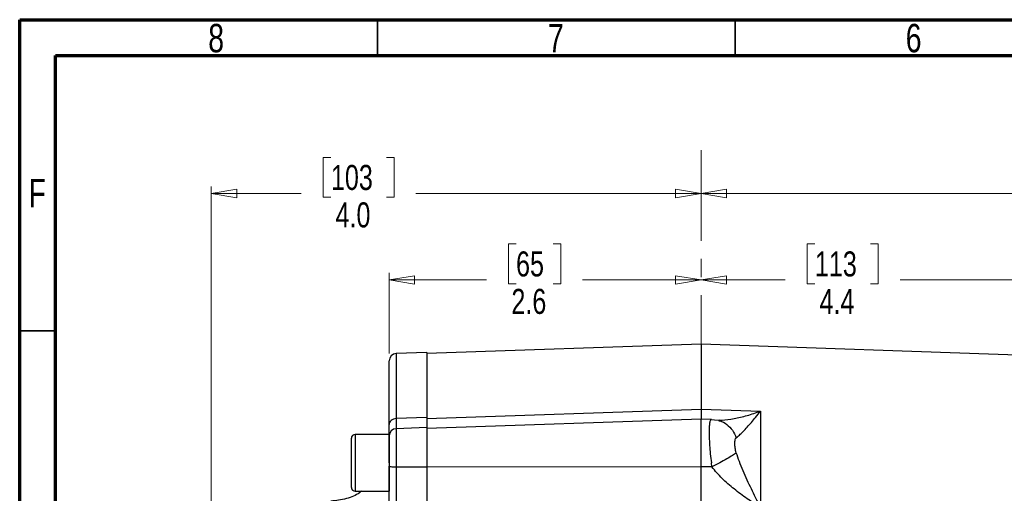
# Model space of a CAD drawing. Header units: inches. Extents: x 0.6 to 16.3, y 0.2 to 11.5.
# Tile 7 of 16: x 0.6 to 6, y 8.9 to 11.5. Entities that reach past the tile are written whole.
import ezdxf

# ---------------------------------------------------------------- set-up
doc = ezdxf.new("R2010")
doc.units = ezdxf.units.IN
doc.header["$MEASUREMENT"] = 0
doc.linetypes.add('CENTERX2', pattern=[0.8, 0.5, -0.1, 0.1, -0.1])
doc.styles.add('SLDTEXTSTYLE0', font='TXT', dxfattribs={"width": 0.75})
doc.dimstyles.new('SLDDIMSTYLE0', dxfattribs={"dimtxt": 0.137795, "dimasz": 0.14, "dimexe": 0, "dimexo": 0.0625, "dimgap": 0.034449, "dimtad": 0, "dimdec": 1, "dimlfac": 1.5, "dimrnd": 1e-09, "dimzin": 4, "dimdsep": 46, "dimtxsty": 'SLDTEXTSTYLE0', "dimblk1": 'CLOSED', "dimblk2": 'CLOSED', "dimsah": 1, "dimcen": 0.09, "dimadec": 0, "dimazin": 1, "dimtfac": 1, "dimtdec": 1, "dimtofl": 0, "dimtmove": 0, "dimatfit": 3, "dimldrblk": 'CLOSED', "dimfxl": 0, "dimfrac": 2, "dimtolj": 1, "dimtzin": 12, "dimarcsym": 0})
doc.dimstyles.new('SLDDIMSTYLE1', dxfattribs={"dimtxt": 0.137795, "dimasz": 0.14, "dimexe": 0, "dimexo": 0.0625, "dimgap": 0.034449, "dimtad": 0, "dimdec": 1, "dimlfac": 1.5, "dimrnd": 1e-09, "dimzin": 12, "dimdsep": 46, "dimtxsty": 'SLDTEXTSTYLE0', "dimblk1": 'CLOSED', "dimblk2": 'CLOSED', "dimsah": 1, "dimcen": 0.09, "dimadec": 0, "dimazin": 3, "dimtfac": 1, "dimtdec": 1, "dimtofl": 0, "dimtmove": 0, "dimatfit": 3, "dimldrblk": 'CLOSED', "dimfxl": 0, "dimfrac": 2, "dimtolj": 1, "dimtzin": 12, "dimarcsym": 0})

# ---------------------------------------------------------------- blocks, each defined once
blk = doc.blocks.new('_Closed')
at = {"color": 0, "linetype": 'ByBlock', "lineweight": -2}
for p, q in [((-1, 0.166667), (0, 0)), ((-1, 0.166667), (-1, -0.166667)), ((0, 0), (-1, -0.166667)), ((0, 0), (-1, 0))]:
    blk.add_line(p, q, dxfattribs=at)
blk = doc.blocks.new('_D')
at = {"color": 7, "linetype": 'Continuous', "lineweight": 0}
for p, q in [((2.3034, 10.7375), (2.2614, 10.7375)), ((2.2614, 10.7375), (2.2614, 10.5187)), ((2.6088, 10.7375), (2.6508, 10.7375)), ((2.6508, 10.7375), (2.6508, 10.5187)), ((1.6451, 8.0898), (1.6451, 10.5784)), ((1.6451, 10.539), (2.1405, 10.539)), ((2.2614, 10.5187), (2.3034, 10.5187)), ((2.6508, 10.5187), (2.6088, 10.5187)), ((4.3401, 10.539), (2.7716, 10.539))]:
    blk.add_line(p, q, dxfattribs=at)
at = {"color": 7, "linetype": 'Continuous', "lineweight": 18, "xscale": 0.14, "yscale": 0.14, "rotation": 180.0000000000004}
blk.add_blockref('_Closed', (1.6451, 10.539), dxfattribs=at)
at = {"color": 7, "linetype": 'Continuous', "lineweight": 18, "xscale": 0.14, "yscale": 0.14}
blk.add_blockref('_Closed', (4.3401, 10.539), dxfattribs=at)
at = {"color": 7, "linetype": 'Continuous', "lineweight": 18, "char_height": 0.1378, "attachment_point": 1, "style": 'SLDTEXTSTYLE0'}
for s, insert in [('103', (2.3034, 10.6964)), ('4.0', (2.3288, 10.4902))]:
    blk.add_mtext(s, dxfattribs=dict(at, insert=insert))
blk = doc.blocks.new('_D_1')
at = {"color": 7, "linetype": 'Continuous', "lineweight": 0}
for p, q in [((3.3222, 10.2614), (3.2802, 10.2614)), ((3.2802, 10.2614), (3.2802, 10.0426)), ((3.5258, 10.2614), (3.5678, 10.2614)), ((3.5678, 10.2614), (3.5678, 10.0426)), ((2.6237, 9.6574), (2.6237, 10.1023)), ((2.6237, 10.0629), (3.1594, 10.0629)), ((3.2802, 10.0426), (3.3222, 10.0426)), ((3.5678, 10.0426), (3.5258, 10.0426)), ((4.3401, 10.0629), (3.6886, 10.0629))]:
    blk.add_line(p, q, dxfattribs=at)
at = {"color": 7, "linetype": 'Continuous', "lineweight": 18, "xscale": 0.14, "yscale": 0.14}
for p, rotation in [((2.6237, 10.0629), 180.0000000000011), ((4.3401, 10.0629), 1.017777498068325e-12)]:
    blk.add_blockref('_Closed', p, dxfattribs=dict(at, rotation=rotation))
at = {"color": 7, "linetype": 'Continuous', "lineweight": 18, "char_height": 0.1378, "attachment_point": 1, "style": 'SLDTEXTSTYLE0'}
for s, insert in [('65', (3.3222, 10.2203)), ('2.6', (3.2967, 10.0141))]:
    blk.add_mtext(s, dxfattribs=dict(at, insert=insert))
blk = doc.blocks.new('_D_2')
at = {"color": 7, "linetype": 'Continuous', "lineweight": 0}
for p, q in [((4.967, 10.2614), (4.925, 10.2614)), ((4.925, 10.2614), (4.925, 10.0426)), ((5.2724, 10.2614), (5.3144, 10.2614)), ((5.3144, 10.2614), (5.3144, 10.0426)), ((7.3054, 9.1274), (7.3054, 10.1023)), ((4.3401, 10.0629), (4.8042, 10.0629)), ((4.925, 10.0426), (4.967, 10.0426)), ((5.3144, 10.0426), (5.2724, 10.0426)), ((7.3054, 10.0629), (5.4353, 10.0629))]:
    blk.add_line(p, q, dxfattribs=at)
at = {"color": 7, "linetype": 'Continuous', "lineweight": 18, "xscale": 0.14, "yscale": 0.14, "rotation": 180.0000000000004}
blk.add_blockref('_Closed', (4.3401, 10.0629), dxfattribs=at)
at = {"color": 7, "linetype": 'Continuous', "lineweight": 18, "xscale": 0.14, "yscale": 0.14}
blk.add_blockref('_Closed', (7.3054, 10.0629), dxfattribs=at)
at = {"color": 7, "linetype": 'Continuous', "lineweight": 18, "char_height": 0.1378, "attachment_point": 1, "style": 'SLDTEXTSTYLE0'}
for s, insert in [('113', (4.967, 10.2203)), ('4.4', (4.9924, 10.0141))]:
    blk.add_mtext(s, dxfattribs=dict(at, insert=insert))
blk = doc.blocks.new('_D_3')
at = {"color": 7, "linetype": 'Continuous', "lineweight": 0}
for p, q in [((6.8872, 10.7375), (6.8452, 10.7375)), ((6.8452, 10.7375), (6.8452, 10.5187)), ((7.1926, 10.7375), (7.2346, 10.7375)), ((7.2346, 10.7375), (7.2346, 10.5187)), ((8.1054, 9.8673), (8.1054, 10.5784)), ((4.3401, 10.539), (6.7244, 10.539)), ((6.8452, 10.5187), (6.8872, 10.5187)), ((7.2346, 10.5187), (7.1926, 10.5187)), ((8.1054, 10.539), (7.3555, 10.539))]:
    blk.add_line(p, q, dxfattribs=at)
at = {"color": 7, "linetype": 'Continuous', "lineweight": 18, "xscale": 0.14, "yscale": 0.14, "rotation": 180.0000000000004}
blk.add_blockref('_Closed', (4.3401, 10.539), dxfattribs=at)
at = {"color": 7, "linetype": 'Continuous', "lineweight": 18, "xscale": 0.14, "yscale": 0.14}
blk.add_blockref('_Closed', (8.1054, 10.539), dxfattribs=at)
at = {"color": 7, "linetype": 'Continuous', "lineweight": 18, "char_height": 0.1378, "attachment_point": 1, "style": 'SLDTEXTSTYLE0'}
for s, insert in [('143', (6.8872, 10.6964)), ('5.6', (6.9126, 10.4902))]:
    blk.add_mtext(s, dxfattribs=dict(at, insert=insert))

msp = doc.modelspace()

# ---------------------------------------------------------------- linework, layer by layer
at = {"color": 7, "linetype": 'Continuous', "lineweight": 70}
for p, q in [((0.5906, 0.1969), (0.5906, 11.4961)), ((0.5906, 11.4961), (16.3386, 11.4961)), ((0.7874, 0.3937), (0.7874, 11.2992)), ((0.7874, 11.2992), (16.1417, 11.2992))]:
    msp.add_line(p, q, dxfattribs=at)
at = {"color": 7, "linetype": 'Continuous', "lineweight": 35}
for p, q in [((2.5591, 11.2992), (2.5591, 11.4961)), ((4.5276, 11.2992), (4.5276, 11.4961)), ((0.7874, 9.7835), (0.5906, 9.7835))]:
    msp.add_line(p, q, dxfattribs=at)
at = {"color": 7, "linetype": 'CENTERX2', "lineweight": 18}
msp.add_line((4.3401, 3.8785), (4.3401, 10.8209), dxfattribs=at)
at = {"color": 7, "linetype": 'Continuous', "lineweight": 25}
for p, q in [((4.3401, 9.71), (2.8304, 9.6573)), ((6.7012, 9.6276), (4.3401, 9.71)), ((4.3401, 9.71), (4.3401, 9.3526)), ((2.8305, 9.6639), (2.6624, 9.658)), ((2.8304, 9.2996), (4.3401, 9.3526)), ((4.3401, 9.3526), (4.5067, 9.3468)), ((4.5067, 9.3468), (4.6676, 9.3412)), ((4.6676, 9.3412), (4.6676, 8.8108)), ((2.8304, 9.3056), (2.6624, 9.2997)), ((4.3401, 9.2972), (2.8304, 9.2445)), ((4.3972, 9.2952), (4.3401, 9.2972)), ((4.3401, 9.0335), (4.3401, 9.2972)), ((4.4359, 9.2896), (4.3926, 9.2926)), ((4.4397, 9.2913), (4.4373, 9.2902)), ((2.6237, 9.2126), (2.4371, 9.2126)), ((2.6237, 9.2126), (2.6237, 8.9)), ((2.8305, 9.2502), (2.6624, 9.2443)), ((2.4157, 9.1913), (2.4157, 8.9213)), ((2.6237, 9.0563), (2.6237, 9.0374)), ((4.4002, 9.0334), (4.397, 9.0563)), ((2.8304, 9.0323), (2.6624, 9.0323)), ((4.3401, 9.0335), (2.8304, 9.0318)), ((4.4002, 9.0334), (4.3401, 9.0335)), ((2.4371, 8.9), (2.6237, 8.9))]:
    msp.add_line(p, q, dxfattribs=at)
at = {"color": 8, "linetype": 'Continuous', "lineweight": 25}
for p, q in [((2.6624, 9.658), (2.6624, 9.2997)), ((2.4371, 9.2126), (2.4371, 8.9)), ((2.6624, 9.2443), (2.6624, 9.0323))]:
    msp.add_line(p, q, dxfattribs=at)
at = {"color": 7, "linetype": 'Continuous', "lineweight": 25}
for centre, radius, start, end in [((2.6637, 9.6181), 0.04, 92, 180), ((2.4371, 9.1913), 0.0213, 90, 180), ((2.6637, 9.2043), 0.04, 92, 180), ((2.4371, 8.9213), 0.0213, 180, 270)]:
    msp.add_arc(centre, radius, start, end, dxfattribs=at)
for points in [[(2.8304, 9.6639), (2.8304, 9.6619), (2.8304, 9.658), (2.8304, 9.6261), (2.8304, 9.5756), (2.8304, 9.5048), (2.8304, 9.4165), (2.8304, 9.3426), (2.8304, 9.3056)], [(2.6624, 9.2997), (2.6572, 9.2991), (2.647, 9.2978), (2.6343, 9.2902), (2.6255, 9.2795), (2.6243, 9.2711), (2.6237, 9.2669)], [(2.6624, 9.0323), (2.6572, 9.0324), (2.647, 9.0326), (2.6343, 9.0337), (2.6255, 9.0354), (2.6243, 9.0367), (2.6237, 9.0374)]]:
    msp.add_open_spline(points, degree=3, dxfattribs=at)
for points, knots in [([(2.6237, 9.2669), (2.6237, 9.3017), (2.6237, 9.3719), (2.6237, 9.4574), (2.6237, 9.5278), (2.6237, 9.579), (2.6237, 9.6119), (2.6237, 9.616), (2.6237, 9.6181)], [0, 0, 0, 0, 0.159871, 0.322659, 0.488197, 0.657713, 0.828391, 1, 1, 1, 1]), ([(4.3401, 9.3526), (4.3401, 9.3426), (4.3401, 9.3224), (4.3401, 9.3044), (4.3401, 9.2952), (4.3401, 9.2958), (4.3401, 9.2959)], [0, 0, 0, 0, 0.306407, 0.612881, 0.91935, 1, 1, 1, 1]), ([(4.4397, 9.2925), (4.4452, 9.2922), (4.47, 9.2908), (4.5227, 9.2994), (4.5935, 9.3151), (4.6428, 9.3324), (4.6676, 9.3412)], [0, 0, 0, 0, 0.085522, 0.383684, 0.690407, 1, 1, 1, 1]), ([(4.5339, 9.1944), (4.5397, 9.199), (4.5516, 9.2085), (4.5722, 9.2288), (4.5943, 9.2524), (4.6173, 9.2787), (4.6416, 9.3079), (4.6585, 9.3295), (4.6676, 9.3412)], [0, 0, 0, 0, 0.148715, 0.307889, 0.478679, 0.643422, 0.806919, 1, 1, 1, 1]), ([(2.6237, 9.2009), (2.6237, 9.2008), (2.6237, 9.1997), (2.6237, 9.2096), (2.6237, 9.2305), (2.6237, 9.2547), (2.6237, 9.2669)], [0, 0, 0, 0, 0.037863, 0.358526, 0.67928, 1, 1, 1, 1]), ([(2.8304, 9.3056), (2.8304, 9.2949), (2.8304, 9.2734), (2.8304, 9.2547), (2.8304, 9.2458), (2.8304, 9.2469), (2.8304, 9.2471)], [0, 0, 0, 0, 0.314247, 0.626862, 0.939392, 1, 1, 1, 1]), ([(4.3972, 9.294), (4.396, 9.2946), (4.3942, 9.2954), (4.3931, 9.2926), (4.3928, 9.2917)], [0, 0, 0, 0, 0.6969618, 1, 1, 1, 1]), ([(2.8304, 9.2489), (2.8304, 9.2492), (2.8304, 9.2501), (2.8304, 9.2409), (2.8304, 9.2223), (2.8304, 9.1945), (2.8304, 9.1599), (2.8304, 9.1198), (2.8304, 9.0764), (2.8304, 9.047), (2.8304, 9.0323)], [0, 0, 0, 0, 0.061053, 0.195188, 0.329323, 0.463459, 0.597594, 0.731729, 0.865865, 1, 1, 1, 1]), ([(2.6237, 9.0563), (2.6237, 9.0668), (2.6237, 9.0877), (2.6237, 9.1178), (2.6237, 9.145), (2.6237, 9.1683), (2.6237, 9.1866), (2.6237, 9.1987), (2.6237, 9.2044), (2.6237, 9.2037), (2.6237, 9.2035)], [0, 0, 0, 0, 0.1352, 0.270399, 0.405598, 0.540798, 0.675997, 0.811196, 0.946395, 1, 1, 1, 1]), ([(4.5339, 9.1121), (4.5317, 9.1206), (4.5269, 9.1393), (4.5259, 9.1637), (4.5269, 9.1843), (4.5317, 9.1913), (4.5339, 9.1944)], [0, 0, 0, 0, 0.227425, 0.500275, 0.772712, 1, 1, 1, 1]), ([(4.5339, 9.1121), (4.5276, 9.1073), (4.515, 9.0977), (4.4827, 9.0778), (4.4437, 9.0557), (4.4147, 9.0409), (4.4002, 9.0334)], [0, 0, 0, 0, 0.250145, 0.500044, 0.750023, 1, 1, 1, 1]), ([(4.6676, 8.8108), (4.6585, 8.8288), (4.6416, 8.8621), (4.6173, 8.9123), (4.5943, 8.9614), (4.5722, 9.0117), (4.5515, 9.0618), (4.5397, 9.0957), (4.5339, 9.1121)], [0, 0, 0, 0, 0.193195, 0.356785, 0.521508, 0.69228, 0.851574, 1, 1, 1, 1]), ([(2.6237, 8.7767), (2.6237, 8.7961), (2.6237, 8.8351), (2.6237, 8.9006), (2.6237, 8.9688), (2.6237, 9.0145), (2.6237, 9.0374)], [0, 0, 0, 0, 0.250001, 0.499962, 0.749995, 1, 1, 1, 1]), ([(2.6624, 9.0323), (2.6623, 9.0137), (2.6623, 8.9806), (2.6623, 8.9364), (2.6622, 8.8999), (2.6623, 8.8712), (2.6623, 8.8439), (2.6623, 8.8209), (2.6623, 8.8058), (2.6624, 8.7995)], [0, 0, 0, 0, 0.227167, 0.405662, 0.543405, 0.681946, 0.778223, 0.906866, 1, 1, 1, 1]), ([(2.8304, 9.0323), (2.8304, 9.012), (2.8304, 8.9715), (2.8304, 8.9112), (2.8304, 8.8531), (2.8304, 8.8186), (2.8304, 8.8012)], [0, 0, 0, 0, 0.250657, 0.500013, 0.7493, 1, 1, 1, 1]), ([(4.3401, 8.8143), (4.3401, 8.8307), (4.3401, 8.8636), (4.3401, 8.9186), (4.3401, 8.9758), (4.3401, 9.0143), (4.3401, 9.0335)], [0, 0, 0, 0, 0.250003, 0.500003, 0.749989, 1, 1, 1, 1]), ([(4.6676, 8.8108), (4.6428, 8.8264), (4.5935, 8.8576), (4.5224, 8.9108), (4.4556, 8.9679), (4.4184, 9.0119), (4.4002, 9.0334)], [0, 0, 0, 0, 0.258205, 0.513587, 0.762172, 1, 1, 1, 1]), ([(2.4723, 8.9), (2.4688, 8.8972), (2.4442, 8.8786), (2.3869, 8.8552), (2.3314, 8.8485), (2.302, 8.8449)], [0, 0, 0, 0, 0.074439, 0.509882, 1, 1, 1, 1])]:
    msp.add_open_spline(points, degree=3, knots=knots, dxfattribs=at)
at = {"color": 8, "linetype": 'Continuous', "lineweight": 25}
for points, knots in [([(2.6624, 9.2997), (2.6623, 9.2896), (2.6623, 9.2717), (2.6623, 9.2567), (2.6622, 9.2475), (2.6623, 9.2452), (2.6623, 9.2445)], [0, 0, 0, 0, 0.370779, 0.662116, 0.886937, 1, 1, 1, 1]), ([(4.3928, 9.2917), (4.3915, 9.2896), (4.3885, 9.2847), (4.3859, 9.2652), (4.3846, 9.2356), (4.385, 9.1975), (4.3872, 9.1534), (4.391, 9.1056), (4.395, 9.0727), (4.397, 9.0563)], [0, 0, 0, 0, 0.112349, 0.25945, 0.408715, 0.55906, 0.707626, 0.854556, 1, 1, 1, 1]), ([(4.4358, 9.2886), (4.4382, 9.2883), (4.4549, 9.2861), (4.4826, 9.2686), (4.515, 9.2374), (4.5276, 9.2088), (4.5339, 9.1944)], [0, 0, 0, 0, 0.0535172, 0.3689454, 0.6844742, 1, 1, 1, 1])]:
    msp.add_open_spline(points, degree=3, knots=knots, dxfattribs=at)

# ---------------------------------------------------------------- texts
at = {"color": 7, "linetype": 'Continuous', "lineweight": 0, "char_height": 0.1562, "attachment_point": 2, "style": 'SLDTEXTSTYLE0'}
for s, insert in [('8', (1.6717, 11.4728)), ('7', (3.5417, 11.4728)), ('6', (5.5102, 11.4728)), ('F', (0.6873, 10.6191))]:
    msp.add_mtext(s, dxfattribs=dict(at, insert=insert))

# ---------------------------------------------------------------- dimensions: what is measured, and where the dimension line sits
at = {"color": 7, "linetype": 'Continuous', "lineweight": 18}
for base, p1, p2, dimstyle, picture, middle in [((4.3401, 10.539), (1.6451, 8.0505), (4.3401, 10.8209), 'SLDDIMSTYLE0', '_D', (2.4561, 10.539)), ((4.3401, 10.0629), (7.3054, 9.0881), (4.3401, 10.8209), 'SLDDIMSTYLE1', '_D_2', (5.1197, 10.0629)), ((8.1054, 10.539), (4.3401, 10.8209), (8.1054, 9.8279), 'SLDDIMSTYLE1', '_D_3', (7.0399, 10.539))]:
    dim = msp.add_linear_dim(base=base, p1=p1, p2=p2, dimstyle=dimstyle, dxfattribs=at)
    dim.commit()
    dim.dimension.update_dxf_attribs({"geometry": picture, "text_midpoint": middle, "dimtype": 160})
dim = msp.add_linear_dim(base=(4.3401, 10.0629), p1=(2.6237, 9.6181), p2=(4.3401, 10.8209), angle=0, dimstyle='SLDDIMSTYLE1', dxfattribs=at)
dim.commit()
dim.dimension.update_dxf_attribs({"geometry": '_D_1', "text_midpoint": (3.424, 10.0629), "dimtype": 160})

doc.saveas('drawing.dxf')
